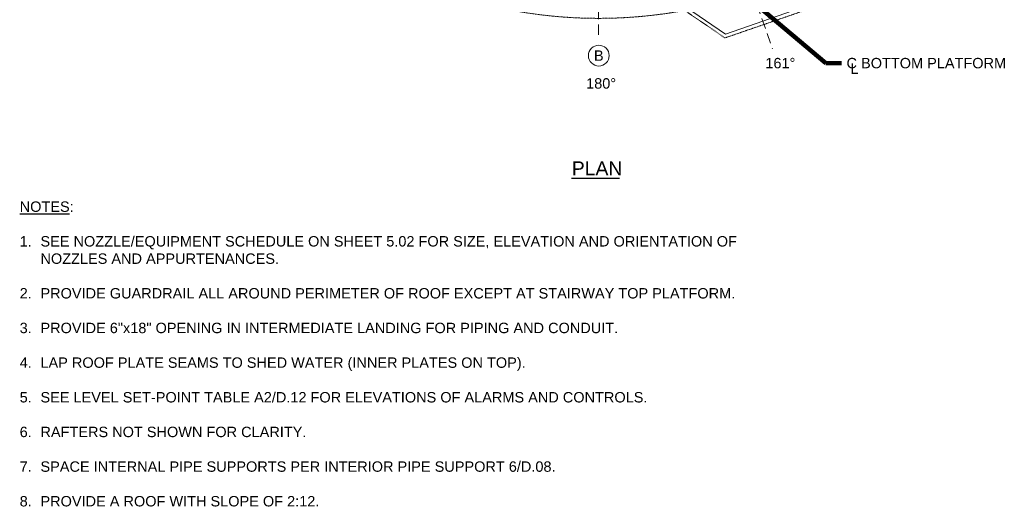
# Model space of a CAD drawing. Header units: inches. Extents: x -720 to 595, y -388 to 417.
# Tile 1 of 3: x -714 to -145, y -388 to -117. Entities that reach past the tile are written whole.
import ezdxf
from ezdxf.enums import TextEntityAlignment as Align

# ---------------------------------------------------------------- set-up
doc = ezdxf.new("R2010")
doc.units = ezdxf.units.IN
doc.header["$MEASUREMENT"] = 0
doc.linetypes.add('( Dashed )', pattern=[9, 6, -3])
doc.linetypes.add('CENTER', pattern=[0.629921, 0.393701, -0.07874, 0.07874, -0.07874])
for name, color, linetype, lineweight in [('G-ANNO-KEYN', 2, 'Continuous', 0), ('G-ANNO-NOTE', 4, 'Continuous', 30), ('G-ANNO-TEXT', 2, 'Continuous', 30), ('G-GRID-COOR', 2, 'Continuous', 13), ('M-DETL-LGHT', 3, 'Continuous', 0)]:
    doc.layers.add(name, color=color, linetype=linetype, lineweight=lineweight)
doc.styles.add("AEC_AC_48Text-LeftTop_1-4_1'", font='arial.ttf', dxfattribs={"height": 6})
doc.styles.add("AEC_AC_49Text-LeftTop_3-16_1'", font='arial.ttf', dxfattribs={"height": 8})
doc.dimstyles.new("AEC_AC_48_Notes_1-4_1'", dxfattribs={"dimtxt": 6, "dimasz": 9, "dimexe": 3, "dimexo": 3, "dimgap": 3, "dimtad": 1, "dimjust": 1, "dimdec": 3, "dimzin": 15, "dimdsep": 46, "dimlunit": 5, "dimtxsty": "AEC_AC_48Text-LeftTop_1-4_1'", "dimcen": 0.09, "dimclrd": 256, "dimclre": 256, "dimazin": 2, "dimtfac": 0.7, "dimtdec": 3, "dimtmove": 1, "dimatfit": 1, "dimfxl": 1, "dimfrac": 1, "dimtolj": 1, "dimtzin": 15, "dimlwd": 30, "dimlwe": 30, "dimarcsym": 0})

msp = doc.modelspace()

# ---------------------------------------------------------------- linework, layer by layer
at = {"layer": 'G-ANNO-KEYN'}
msp.add_circle((-379.47777, -137.71437), 6, dxfattribs=at)
at = {"layer": 'G-ANNO-TEXT'}
msp.add_line((-395.21301, -208.488), (-367.51691, -208.488), dxfattribs=at)
at = {"layer": 'G-GRID-COOR', "linetype": '( Dashed )'}
for p, q in [((-379.60088, 150.27964, -0.00197), (-379.60088, -128.67953, -0.00197)), ((-314.49619, -31.28509, -0.00197), (-279.17312, -133.87075, -0.00197))]:
    msp.add_line(p, q, dxfattribs=at)
at = {"layer": 'M-DETL-LGHT'}
for p in [(-329.35429, -109.52606, -0.00197), (-263.08184, -110.40078, -0.00197)]:
    msp.add_line(p, (-306.30278, -125.28294, -0.00197), dxfattribs=at)
at = {"layer": 'M-DETL-LGHT', "linetype": 'CENTER', "elevation": -0.00197, "flags": 128}
msp.add_lwpolyline([(-652.49526, 133.20289, 0.099098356), (-622.00591, 30.05932), (-630.12853, 3.55745), (-587.6964, -50.17094), (-560.03362, -48.41121, 0.229299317), (-329.80046, -111.64367), (-306.60179, -127.50114), (-261.48055, -111.96465), (-252.96259, -85.18627, 0.090003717), (-175.65951, -25.19349)], format="xyb", dxfattribs=at)

# ---------------------------------------------------------------- texts
at = {"layer": 'G-ANNO-KEYN', "insert": (-379.47777, -137.71437), "char_height": 6, "attachment_point": 5, "style": "AEC_AC_48Text-LeftTop_1-4_1'"}
msp.add_mtext('B', dxfattribs=at)
at = {"layer": 'G-ANNO-NOTE', "style": "AEC_AC_48Text-LeftTop_1-4_1'"}
for s, p in [('161°', (-274.58542, -142.03527)), ('180°', (-378.14096, -153.76182))]:
    msp.add_text(s, height=6, dxfattribs=at).set_placement(p, align=Align.MIDDLE_CENTER)
at = {"layer": 'G-ANNO-NOTE', "char_height": 6, "style": "AEC_AC_48Text-LeftTop_1-4_1'"}
for s, insert, attachment_point in [('C BOTTOM PLATFORM', (-236.34796, -142.08265), 4), ('L', (-231.83016, -145.24862), 5)]:
    msp.add_mtext(s, dxfattribs=dict(at, insert=insert, attachment_point=attachment_point))
at = {"layer": 'G-ANNO-TEXT', "insert": (-395.0732, -198.76381), "char_height": 8, "attachment_point": 1, "style": "AEC_AC_49Text-LeftTop_3-16_1'"}
msp.add_mtext('PLAN', dxfattribs=at)
at = {"layer": 'G-ANNO-TEXT', "insert": (-714.06889, -221.90287), "char_height": 6, "width": 435.4715417, "attachment_point": 1, "style": "AEC_AC_48Text-LeftTop_1-4_1'"}
msp.add_mtext('{\\LNOTES}:\\P \\P\\pi-12,l12,t12;1.^ISEE NOZZLE/EQUIPMENT SCHEDULE ON SHEET 5.02 FOR SIZE, ELEVATION AND ORIENTATION OF NOZZLES AND APPURTENANCES.\\P\\P2.^IPROVIDE GUARDRAIL ALL AROUND PERIMETER OF ROOF EXCEPT AT STAIRWAY TOP PLATFORM.\\P\\P3.^IPROVIDE 6"x18" OPENING IN INTERMEDIATE LANDING FOR PIPING AND CONDUIT.\\P\\P4.^ILAP ROOF PLATE SEAMS TO SHED WATER (INNER PLATES ON TOP).\\P\\P5.^ISEE LEVEL SET-POINT TABLE A2/D.12 FOR ELEVATIONS OF ALARMS AND CONTROLS.\\P\\P6.^IRAFTERS NOT SHOWN FOR CLARITY.\\P\\P7.^ISPACE INTERNAL PIPE SUPPORTS PER INTERIOR PIPE SUPPORT 6/D.08.\\P\\P8.^IPROVIDE A ROOF WITH SLOPE OF 2:12.', dxfattribs=at)

# ---------------------------------------------------------------- leaders
at = {"layer": 'G-ANNO-NOTE', "annotation_type": 0, "has_hookline": 1, "hookline_direction": 0, "text_width": 91.15007}
msp.add_leader([(-287.20603, -109.46189), (-248.34796, -142.08265), (-239.34796, -142.08265)], dimstyle="AEC_AC_48_Notes_1-4_1'", override={"dimtad": 0, "dimclrd": 0, "dimlwd": 65534}, dxfattribs=at)

doc.saveas('drawing.dxf')
